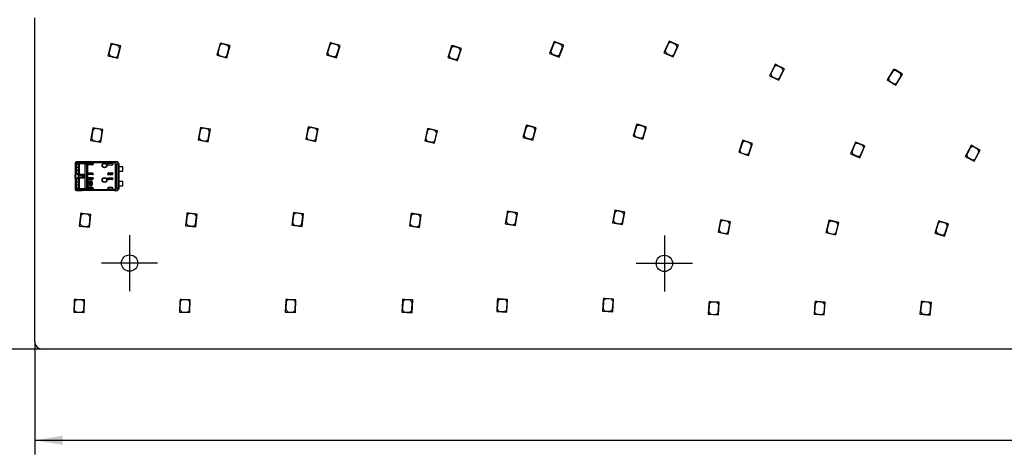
# Model space of a CAD drawing. Header units: millimetres. Extents: x 25 to 1167, y 11 to 816.
# Tile 2 of 18: x 167 to 438, y 245 to 365. Entities that reach past the tile are written whole.
import ezdxf
from ezdxf.enums import TextEntityAlignment as Align
from ezdxf.lldxf.tags import DXFTag

# ---------------------------------------------------------------- set-up
doc = ezdxf.new("R2010")
doc.units = ezdxf.units.MM
doc.layers.add('Default', color=7, linetype='Continuous')
doc.layers.add('RDLED_1_2_740MM_', color=7, linetype='Continuous')
doc.styles.add('SEACAD_Arial', font='arial.ttf')
tags = doc.linetypes.add('CENTER2', pattern=[28.575, 19.05, -3.175, 3.175, -3.175]).pattern_tags.tags
tags[10:11] = [DXFTag(74, 4), DXFTag(75, 0), DXFTag(340, '0'), DXFTag(46, 0.0), DXFTag(50, 0.0), DXFTag(44, 0.0), DXFTag(45, 0.0)]
tags[8:9] = [DXFTag(74, 4), DXFTag(75, 0), DXFTag(340, '0'), DXFTag(46, 0.0), DXFTag(50, 0.0), DXFTag(44, 0.0), DXFTag(45, 0.0)]
tags[6:7] = [DXFTag(74, 4), DXFTag(75, 0), DXFTag(340, '0'), DXFTag(46, 0.0), DXFTag(50, 0.0), DXFTag(44, 0.0), DXFTag(45, 0.0)]
tags[4:5] = [DXFTag(74, 4), DXFTag(75, 0), DXFTag(340, '0'), DXFTag(46, 0.0), DXFTag(50, 0.0), DXFTag(44, 0.0), DXFTag(45, 0.0)]
doc.dimstyles.new('ISO', dxfattribs={"dimtxt": 7.7, "dimasz": 7.7, "dimexe": 3.85, "dimexo": 0, "dimgap": 1.925, "dimtad": 1, "dimtxsty": 'SEACAD_Arial', "dimblk1": '_SE_FILLED', "dimblk2": '_SE_FILLED', "dimsah": 1, "dimcen": 3.85, "dimadec": 0, "dimazin": 0, "dimtfac": 0.5, "dimtdec": 3, "dimtmove": 0, "dimatfit": 3, "dimfxl": 1, "dimarcsym": 0})

# ---------------------------------------------------------------- blocks, each defined once
blk = doc.blocks.new('SEANNOT_GROUP2')
at = {"layer": 'Default', "color": 7, "linetype": 'CENTER2'}
for p, q in [((344.34, 305.52), (344.34, 290.12)), ((352.04, 297.82), (336.64, 297.82))]:
    blk.add_line(p, q, dxfattribs=at)
blk = doc.blocks.new('SEANNOT_GROUP4')
at = {"layer": 'Default', "color": 7, "linetype": 'CENTER2'}
for p, q in [((197.55, 305.62), (197.55, 290.22)), ((205.25, 297.92), (189.85, 297.92))]:
    blk.add_line(p, q, dxfattribs=at)
blk = doc.blocks.new('SE1')
at = {"layer": 'RDLED_1_2_740MM_', "color": 7, "linetype": 'Continuous'}
for p, q in [((171.52, 276.29), (171.52, 365.26)), ((192.29, 357.77), (191.58, 354.85)), ((192.37, 357.65), (191.82, 355.41)), ((192.41, 358.25), (192.29, 357.77)), ((192.29, 357.77), (192.9, 358.13)), ((192.97, 358.01), (192.37, 357.65)), ((192.9, 358.13), (192.41, 358.25)), ((195.13, 357.59), (192.9, 358.13)), ((194.52, 357.63), (192.97, 358.01)), ((194.3, 354.19), (195.13, 357.59)), ((194.35, 354.8), (194.89, 357.03)), ((194.89, 357.03), (194.52, 357.63)), ((222.28, 357.89), (221.51, 354.99)), ((222.35, 357.77), (221.76, 355.55)), ((222.41, 358.37), (222.28, 357.89)), ((222.28, 357.89), (222.9, 358.24)), ((222.97, 358.12), (222.35, 357.77)), ((222.9, 358.24), (222.41, 358.37)), ((225.12, 357.65), (222.9, 358.24)), ((224.51, 357.71), (222.97, 358.12)), ((224.21, 354.27), (225.12, 357.65)), ((224.27, 354.87), (224.87, 357.1)), ((224.87, 357.1), (224.51, 357.71)), ((252.49, 358.02), (251.63, 355.14)), ((252.56, 357.89), (251.9, 355.69)), ((252.63, 358.5), (252.49, 358.02)), ((252.49, 358.02), (253.11, 358.35)), ((253.18, 358.23), (252.56, 357.89)), ((253.11, 358.35), (252.63, 358.5)), ((255.32, 357.7), (253.11, 358.35)), ((254.71, 357.77), (253.18, 358.23)), ((254.32, 354.34), (255.32, 357.7)), ((254.39, 354.95), (255.05, 357.15)), ((255.05, 357.15), (254.71, 357.77)), ((285.85, 357.26), (284.9, 354.41)), ((285.91, 357.13), (285.18, 354.95)), ((286.01, 357.73), (285.85, 357.26)), ((285.85, 357.26), (286.48, 357.57)), ((286.55, 357.45), (285.91, 357.13)), ((286.48, 357.57), (286.01, 357.73)), ((288.66, 356.84), (286.48, 357.57)), ((288.06, 356.94), (286.55, 357.45)), ((287.55, 353.52), (288.66, 356.84)), ((288.38, 356.31), (288.06, 356.94)), ((313.91, 358.32), (312.83, 355.52)), ((313.97, 358.19), (313.14, 356.04)), ((314.09, 358.79), (313.91, 358.32)), ((313.91, 358.32), (314.55, 358.61)), ((314.61, 358.48), (313.97, 358.19)), ((314.55, 358.61), (314.09, 358.79)), ((316.7, 357.78), (314.55, 358.61)), ((316.11, 357.91), (314.61, 358.48)), ((315.45, 354.52), (316.7, 357.78)), ((315.57, 355.11), (316.39, 357.26)), ((316.39, 357.26), (316.11, 357.91)), ((345.43, 358.44), (344.2, 355.7)), ((345.48, 358.31), (344.54, 356.21)), ((345.64, 358.9), (345.43, 358.44)), ((345.43, 358.44), (346.09, 358.69)), ((346.14, 358.56), (345.48, 358.31)), ((346.09, 358.69), (345.64, 358.9)), ((348.19, 357.75), (346.09, 358.69)), ((347.6, 357.9), (346.14, 358.56)), ((346.76, 354.56), (348.19, 357.75)), ((346.91, 355.14), (347.85, 357.24)), ((347.85, 357.24), (347.6, 357.9)), ((191.58, 354.85), (194.3, 354.19)), ((191.82, 355.41), (192.19, 354.81)), ((192.19, 354.81), (193.74, 354.43)), ((193.74, 354.43), (194.35, 354.8)), ((221.51, 354.99), (224.21, 354.27)), ((221.76, 355.55), (222.11, 354.93)), ((222.11, 354.93), (223.66, 354.52)), ((223.66, 354.52), (224.27, 354.87)), ((251.63, 355.14), (254.32, 354.34)), ((251.9, 355.69), (252.24, 355.07)), ((252.24, 355.07), (253.77, 354.61)), ((253.77, 354.61), (254.39, 354.95)), ((284.9, 354.41), (287.55, 353.52)), ((285.18, 354.95), (285.5, 354.32)), ((285.5, 354.32), (287.01, 353.81)), ((287.01, 353.81), (287.65, 354.12)), ((287.65, 354.12), (288.38, 356.31)), ((312.83, 355.52), (315.45, 354.52)), ((313.14, 356.04), (313.43, 355.4)), ((313.43, 355.4), (314.92, 354.83)), ((314.92, 354.83), (315.57, 355.11)), ((344.2, 355.7), (346.76, 354.56)), ((344.54, 356.21), (344.79, 355.55)), ((344.79, 355.55), (346.25, 354.89)), ((346.25, 354.89), (346.91, 355.14)), ((374.54, 352.08), (373.21, 349.39)), ((374.58, 351.94), (373.56, 349.88)), ((374.76, 352.52), (374.54, 352.08)), ((374.54, 352.08), (375.21, 352.3)), ((375.25, 352.17), (374.58, 351.94)), ((375.21, 352.3), (374.76, 352.52)), ((377.27, 351.29), (375.21, 352.3)), ((376.69, 351.46), (375.25, 352.17)), ((376.91, 350.79), (376.69, 351.46)), ((373.21, 349.39), (375.72, 348.15)), ((373.56, 349.88), (373.79, 349.21)), ((373.79, 349.21), (375.23, 348.5)), ((375.23, 348.5), (375.9, 348.73)), ((375.72, 348.15), (377.27, 351.29)), ((375.9, 348.73), (376.91, 350.79)), ((407.05, 350.81), (405.48, 348.25)), ((407.08, 350.67), (405.88, 348.71)), ((405.88, 348.71), (406.04, 348.02)), ((407.31, 351.23), (407.05, 350.81)), ((407.05, 350.81), (407.74, 350.97)), ((407.77, 350.83), (407.08, 350.67)), ((407.74, 350.97), (407.31, 351.23)), ((409.7, 349.77), (407.74, 350.97)), ((409.13, 350), (407.77, 350.83)), ((407.87, 346.79), (409.7, 349.77)), ((408.1, 347.35), (409.3, 349.31)), ((409.3, 349.31), (409.13, 350)), ((405.48, 348.25), (407.87, 346.79)), ((406.04, 348.02), (407.41, 347.18)), ((407.41, 347.18), (408.1, 347.35)), ((216.99, 335.19), (216.9, 334.7)), ((217.48, 335.1), (216.99, 335.19)), ((246.62, 335.34), (246.52, 334.86)), ((246.52, 334.86), (247.11, 335.24)), ((247.19, 335.12), (246.6, 334.74)), ((247.11, 335.24), (246.62, 335.34)), ((249.36, 334.77), (247.11, 335.24)), ((248.76, 334.8), (247.19, 335.12)), ((306.31, 335.32), (305.53, 332.43)), ((306.38, 335.2), (305.78, 332.98)), ((306.44, 335.81), (306.31, 335.32)), ((306.31, 335.32), (306.92, 335.68)), ((306.99, 335.55), (306.38, 335.2)), ((306.92, 335.68), (306.44, 335.81)), ((309.14, 335.08), (306.92, 335.68)), ((308.53, 335.14), (306.99, 335.55)), ((308.89, 334.53), (308.53, 335.14)), ((336.63, 335.64), (335.74, 332.77)), ((336.7, 335.51), (336.01, 333.32)), ((336.78, 336.12), (336.63, 335.64)), ((336.63, 335.64), (337.26, 335.97)), ((337.32, 335.84), (336.7, 335.51)), ((337.26, 335.97), (336.78, 336.12)), ((339.45, 335.28), (337.26, 335.97)), ((338.85, 335.37), (337.32, 335.84)), ((338.41, 331.94), (339.45, 335.28)), ((339.18, 334.74), (338.85, 335.37)), ((187.38, 334.56), (186.87, 331.6)), ((187.46, 334.44), (187.07, 332.18)), ((187.47, 335.05), (187.38, 334.56)), ((187.38, 334.56), (187.96, 334.97)), ((188.04, 334.85), (187.46, 334.44)), ((187.96, 334.97), (187.47, 335.05)), ((190.23, 334.58), (187.96, 334.97)), ((189.62, 334.58), (188.04, 334.85)), ((190.02, 334), (189.62, 334.58)), ((189.63, 331.13), (190.23, 334.58)), ((189.63, 331.74), (190.02, 334)), ((216.9, 334.7), (216.34, 331.75)), ((216.98, 334.58), (216.55, 332.32)), ((216.9, 334.7), (217.48, 335.1)), ((217.56, 334.98), (216.98, 334.58)), ((219.74, 334.67), (217.48, 335.1)), ((219.13, 334.68), (217.56, 334.98)), ((219.09, 331.23), (219.74, 334.67)), ((219.1, 331.84), (219.53, 334.1)), ((219.53, 334.1), (219.13, 334.68)), ((246.52, 334.86), (245.91, 331.92)), ((246.6, 334.74), (246.13, 332.49)), ((246.13, 332.49), (246.51, 331.89)), ((248.65, 331.35), (249.36, 334.77)), ((248.67, 331.95), (249.14, 334.2)), ((249.14, 334.2), (248.76, 334.8)), ((279.23, 334.42), (278.55, 331.5)), ((279.31, 334.3), (278.78, 332.06)), ((279.35, 334.91), (279.23, 334.42)), ((279.23, 334.42), (279.84, 334.79)), ((279.91, 334.67), (279.31, 334.3)), ((279.84, 334.79), (279.35, 334.91)), ((282.07, 334.27), (279.84, 334.79)), ((281.47, 334.31), (279.91, 334.67)), ((281.27, 330.86), (282.07, 334.27)), ((281.31, 331.47), (281.84, 333.71)), ((281.84, 333.71), (281.47, 334.31)), ((305.53, 332.43), (308.24, 331.7)), ((305.78, 332.98), (306.14, 332.37)), ((308.24, 331.7), (309.14, 335.08)), ((308.29, 332.31), (308.89, 334.53)), ((335.74, 332.77), (338.41, 331.94)), ((336.01, 333.32), (336.34, 332.69)), ((336.34, 332.69), (337.87, 332.22)), ((337.87, 332.22), (338.5, 332.54)), ((338.5, 332.54), (339.18, 334.74)), ((186.87, 331.6), (189.63, 331.13)), ((187.07, 332.18), (187.48, 331.6)), ((187.48, 331.6), (189.06, 331.33)), ((189.06, 331.33), (189.63, 331.74)), ((216.34, 331.75), (219.09, 331.23)), ((216.55, 332.32), (216.95, 331.74)), ((216.95, 331.74), (218.52, 331.44)), ((218.52, 331.44), (219.1, 331.84)), ((245.91, 331.92), (248.65, 331.35)), ((246.51, 331.89), (248.08, 331.57)), ((248.08, 331.57), (248.67, 331.95)), ((278.55, 331.5), (281.27, 330.86)), ((278.78, 332.06), (279.15, 331.46)), ((279.15, 331.46), (280.71, 331.09)), ((280.71, 331.09), (281.31, 331.47)), ((306.14, 332.37), (307.68, 331.95)), ((307.68, 331.95), (308.29, 332.31)), ((365.71, 331.18), (364.75, 328.34)), ((365.77, 331.06), (365.03, 328.88)), ((365.87, 331.66), (365.71, 331.18)), ((365.71, 331.18), (366.34, 331.49)), ((366.41, 331.37), (365.77, 331.06)), ((366.34, 331.49), (365.87, 331.66)), ((368.52, 330.76), (366.34, 331.49)), ((367.92, 330.85), (366.41, 331.37)), ((367.4, 327.44), (368.52, 330.76)), ((367.5, 328.04), (368.23, 330.22)), ((368.23, 330.22), (367.92, 330.85)), ((396.59, 330.71), (395.44, 327.93)), ((396.64, 330.58), (395.76, 328.45)), ((396.78, 331.17), (396.59, 330.71)), ((396.59, 330.71), (397.24, 330.98)), ((397.29, 330.85), (396.64, 330.58)), ((397.24, 330.98), (396.78, 331.17)), ((399.36, 330.1), (397.24, 330.98)), ((398.77, 330.23), (397.29, 330.85)), ((398.02, 326.86), (399.36, 330.1)), ((399.04, 329.58), (398.77, 330.23)), ((428.36, 329.84), (426.94, 327.19)), ((428.59, 330.28), (428.36, 329.84)), ((428.36, 329.84), (429.03, 330.04)), ((429.07, 329.91), (428.4, 329.7)), ((429.03, 330.04), (428.59, 330.28)), ((431.06, 328.96), (429.03, 330.04)), ((430.48, 329.15), (429.07, 329.91)), ((364.75, 328.34), (367.4, 327.44)), ((365.03, 328.88), (365.35, 328.24)), ((365.35, 328.24), (366.86, 327.73)), ((366.86, 327.73), (367.5, 328.04)), ((395.44, 327.93), (398.02, 326.86)), ((395.76, 328.45), (396.03, 327.8)), ((396.03, 327.8), (397.51, 327.19)), ((397.51, 327.19), (398.16, 327.46)), ((398.16, 327.46), (399.04, 329.58)), ((426.94, 327.19), (429.41, 325.87)), ((428.4, 329.7), (427.31, 327.67)), ((427.31, 327.67), (427.52, 327)), ((429.41, 325.87), (431.06, 328.96)), ((429.6, 326.45), (430.69, 328.48)), ((430.69, 328.48), (430.48, 329.15)), ((182.62, 325.33), (182.62, 324.57)), ((182.92, 324.53), (182.62, 324.57)), ((182.62, 324.57), (182.62, 324.13)), ((182.68, 325.48), (182.68, 324.92)), ((182.68, 324.92), (182.96, 324.85)), ((182.77, 325.52), (183.35, 325.51)), ((182.86, 325.67), (182.84, 325.67)), ((182.86, 325.67), (182.96, 325.72)), ((182.92, 324.53), (182.92, 324.13)), ((183.54, 325.71), (182.96, 325.72)), ((184.57, 325.72), (182.96, 325.72)), ((182.96, 325.24), (183.24, 325.14)), ((183.29, 325.24), (182.96, 325.24)), ((183.51, 322.93), (183.51, 324.63)), ((183.53, 322.37), (183.53, 325.2)), ((183.72, 325.2), (183.53, 325.2)), ((183.54, 325.71), (193.33, 325.71)), ((183.54, 325.71), (183.54, 325.7)), ((193.33, 325.7), (183.54, 325.7)), ((183.54, 325.7), (183.65, 325.55)), ((183.65, 325.55), (183.72, 325.32)), ((183.72, 325.32), (185.36, 325.32)), ((183.72, 325.32), (183.72, 325.2)), ((185.36, 325.2), (183.72, 325.2)), ((183.72, 325.2), (183.72, 322.37)), ((184.56, 325.72), (184.57, 325.72)), ((194.02, 325.73), (184.57, 325.73)), ((184.57, 325.73), (184.57, 325.72)), ((185.36, 325.2), (185.36, 325.32)), ((185.36, 318.37), (185.36, 325.2)), ((185.59, 325.42), (185.92, 325.62)), ((185.7, 325.28), (185.7, 318.29)), ((185.92, 325.62), (193.46, 325.62)), ((193.46, 325.44), (185.98, 325.44)), ((185.98, 325.42), (185.98, 325.14)), ((185.98, 325.09), (185.98, 325.14)), ((185.98, 325.09), (185.98, 322.47)), ((187.52, 325.34), (186.18, 325.34)), ((186.18, 325.34), (186.18, 325.34)), ((186.18, 325.34), (187.51, 325.34)), ((187.32, 324.89), (186.18, 324.89)), ((187.51, 325.34), (187.51, 325.09)), ((187.51, 325.34), (187.52, 325.34)), ((187.51, 325.09), (187.52, 325.09)), ((187.52, 325.34), (187.52, 325.09)), ((191.62, 325.03), (191.62, 325.34)), ((191.62, 325.34), (192.72, 325.34)), ((191.62, 325.34), (191.62, 325.34)), ((191.62, 325.03), (191.62, 325.34)), ((191.62, 325.34), (192.72, 325.34)), ((191.62, 325.03), (191.62, 325.03)), ((192.72, 324.83), (191.82, 324.83)), ((192.72, 325.34), (192.72, 325.34)), ((192.92, 325.14), (192.92, 325.03)), ((194, 325.72), (193.33, 325.71)), ((193.33, 325.7), (193.33, 325.71)), ((193.46, 325.44), (193.46, 325.62)), ((193.54, 325.59), (193.46, 325.44)), ((193.54, 325.59), (193.54, 325.6)), ((193.68, 318.46), (193.68, 325.11)), ((193.84, 325.11), (193.68, 325.11)), ((194.46, 325.11), (193.84, 325.11)), ((193.84, 325.11), (193.84, 318.45)), ((194, 325.72), (194.02, 325.73)), ((194.6, 325.12), (194.46, 325.12)), ((194.46, 318.45), (194.46, 325.11)), ((194.62, 325.13), (194.6, 325.13)), ((194.6, 325.13), (194.6, 325.12)), ((194.6, 325.12), (194.6, 318.45)), ((194.6, 325.12), (194.6, 325.12)), ((194.61, 323.16), (194.61, 324.41)), ((194.61, 324.41), (195.57, 324.41)), ((194.62, 325.13), (194.62, 324.41)), ((195.72, 323.21), (195.72, 324.36)), ((427.52, 327), (428.93, 326.24)), ((428.93, 326.24), (429.6, 326.45)), ((182.92, 324.13), (182.62, 324.13)), ((182.62, 324.13), (182.62, 323.43)), ((182.62, 323.43), (182.62, 322.99)), ((182.62, 323.43), (182.92, 323.43)), ((182.62, 322.99), (182.92, 323.03)), ((182.62, 322.99), (182.62, 322.2)), ((182.62, 322.18), (182.62, 322.2)), ((182.68, 322.64), (182.96, 322.71)), ((182.68, 322.64), (182.68, 320.92)), ((183.51, 324.13), (182.92, 324.13)), ((182.92, 324.13), (182.92, 323.43)), ((182.92, 323.43), (182.92, 323.03)), ((182.92, 323.43), (183.51, 323.43)), ((183.24, 322.42), (182.96, 322.32)), ((182.96, 322.32), (183.29, 322.32)), ((183.53, 322.37), (183.72, 322.37)), ((183.72, 322.24), (183.65, 322.03)), ((183.65, 322.03), (184.72, 322.03)), ((183.72, 322.37), (184.72, 322.37)), ((183.72, 322.37), (183.72, 322.24)), ((184.72, 322.24), (183.72, 322.24)), ((184.72, 322.24), (184.72, 322.37)), ((184.72, 322.03), (184.72, 322.24)), ((184.72, 321.54), (184.72, 322.03)), ((184.84, 321.45), (184.91, 321.67)), ((185.11, 321.92), (184.91, 321.89)), ((184.92, 321.77), (184.91, 321.89)), ((185.11, 321.64), (184.91, 321.67)), ((184.92, 321.75), (184.92, 321.77)), ((185.11, 321.92), (185.11, 321.64)), ((185.98, 322.43), (185.98, 322.47)), ((185.98, 322.43), (185.98, 321.14)), ((186.18, 322.67), (187.32, 322.67)), ((187.52, 322.23), (186.18, 322.23)), ((186.18, 322.23), (186.18, 322.23)), ((187.51, 322.23), (186.18, 322.23)), ((187.51, 322.23), (187.51, 322.48)), ((187.51, 322.48), (187.52, 322.47)), ((187.51, 322.23), (187.52, 322.23)), ((187.52, 322.47), (187.52, 322.23)), ((191.62, 322.23), (191.62, 322.53)), ((191.62, 322.53), (191.62, 322.23)), ((191.62, 322.53), (191.62, 322.53)), ((192.72, 322.23), (191.62, 322.23)), ((191.62, 322.23), (192.72, 322.23)), ((191.62, 322.23), (191.62, 322.23)), ((191.82, 322.73), (192.72, 322.73)), ((192.72, 322.23), (192.72, 322.23)), ((192.92, 322.53), (192.92, 322.43)), ((194.61, 323.16), (195.57, 323.16)), ((194.62, 323.16), (194.62, 320.41)), ((182.62, 321.36), (182.62, 321.39)), ((182.62, 321.36), (182.62, 320.57)), ((182.92, 320.53), (182.62, 320.57)), ((182.62, 320.57), (182.62, 320.13)), ((182.92, 320.13), (182.62, 320.13)), ((182.62, 320.13), (182.62, 319.43)), ((182.62, 319.43), (182.92, 319.43)), ((182.62, 319.43), (182.62, 318.99)), ((182.62, 318.99), (182.92, 319.03)), ((182.62, 318.99), (182.62, 318.24)), ((182.68, 320.92), (182.96, 320.85)), ((182.92, 320.53), (182.92, 320.13)), ((183.51, 320.13), (182.92, 320.13)), ((182.92, 320.13), (182.92, 319.43)), ((182.92, 319.43), (182.92, 319.03)), ((182.92, 319.43), (183.51, 319.43)), ((182.96, 321.24), (183.24, 321.14)), ((183.29, 321.24), (182.96, 321.24)), ((183.51, 318.93), (183.51, 320.63)), ((183.53, 318.37), (183.53, 321.2)), ((183.72, 321.2), (183.53, 321.2)), ((184.72, 321.54), (183.65, 321.54)), ((183.65, 321.54), (183.72, 321.32)), ((183.72, 321.32), (183.72, 321.2)), ((183.72, 321.32), (184.72, 321.32)), ((184.72, 321.2), (183.72, 321.2)), ((183.72, 321.2), (183.72, 318.37)), ((184.72, 321.32), (184.72, 321.54)), ((184.72, 321.2), (184.72, 321.32)), ((185.98, 321.09), (185.98, 321.14)), ((185.98, 321.09), (185.98, 318.47)), ((186.06, 319.28), (186.06, 320.28)), ((186.08, 320.28), (186.06, 320.28)), ((186.06, 319.28), (186.08, 319.28)), ((186.08, 319.28), (186.08, 320.28)), ((186.16, 319.72), (186.16, 319.85)), ((186.16, 319.85), (186.27, 319.85)), ((186.27, 319.72), (186.16, 319.72)), ((187.52, 321.34), (186.18, 321.34)), ((186.18, 321.34), (186.18, 321.34)), ((186.18, 321.34), (187.51, 321.34)), ((187.32, 320.89), (186.18, 320.89)), ((186.28, 320.51), (186.88, 320.51)), ((186.28, 320.51), (186.28, 320.48)), ((186.28, 320.48), (186.88, 320.48)), ((186.88, 319.08), (186.28, 319.08)), ((186.28, 319.08), (186.28, 319.06)), ((186.88, 319.06), (186.28, 319.06)), ((186.39, 319.85), (186.8, 319.85)), ((186.8, 319.72), (186.39, 319.72)), ((186.52, 319.58), (186.52, 319.46)), ((186.68, 319.46), (186.68, 319.58)), ((186.88, 320.48), (186.88, 320.51)), ((186.88, 319.06), (186.88, 319.08)), ((186.93, 319.85), (187.03, 319.85)), ((187.03, 319.72), (186.93, 319.72)), ((187.03, 319.85), (187.03, 320.28)), ((187.03, 320.28), (187.16, 320.28)), ((187.03, 319.29), (187.03, 319.72)), ((187.16, 319.29), (187.03, 319.29)), ((187.16, 320.28), (187.16, 319.29)), ((187.31, 320.08), (187.28, 320.08)), ((187.28, 320.08), (187.28, 319.48)), ((187.28, 319.48), (187.31, 319.48)), ((187.31, 320.08), (187.31, 319.48)), ((187.51, 321.09), (187.51, 321.34)), ((187.51, 321.34), (187.52, 321.34)), ((187.51, 321.09), (187.52, 321.09)), ((187.52, 321.34), (187.52, 321.09)), ((191.62, 321.03), (191.62, 321.34)), ((191.62, 321.34), (192.72, 321.34)), ((191.62, 321.34), (191.62, 321.03)), ((191.62, 321.34), (192.72, 321.34)), ((191.62, 321.34), (191.62, 321.34)), ((191.62, 321.03), (191.62, 321.03)), ((192.72, 320.83), (191.82, 320.83)), ((192.72, 321.34), (192.72, 321.34)), ((192.92, 321.14), (192.92, 321.03)), ((194.61, 319.16), (194.61, 320.41)), ((194.61, 320.41), (195.57, 320.41)), ((194.61, 319.16), (195.57, 319.16)), ((194.62, 319.16), (194.62, 318.43)), ((195.72, 319.21), (195.72, 320.36)), ((182.96, 318.71), (182.68, 318.64)), ((182.68, 318.64), (182.68, 318.08)), ((183.35, 318.06), (182.77, 318.04)), ((182.96, 317.84), (182.86, 317.89)), ((183.24, 318.42), (182.96, 318.32)), ((182.96, 318.32), (183.29, 318.32)), ((182.96, 317.84), (183.54, 317.86)), ((182.96, 317.84), (184.57, 317.84)), ((183.53, 318.37), (183.72, 318.37)), ((183.65, 318.02), (183.54, 317.86)), ((193.33, 317.86), (183.54, 317.86)), ((183.54, 317.86), (183.54, 317.86)), ((193.33, 317.86), (183.54, 317.86)), ((183.72, 318.24), (183.65, 318.02)), ((183.72, 318.37), (185.36, 318.37)), ((183.72, 318.37), (183.72, 318.24)), ((183.72, 318.24), (185.36, 318.24)), ((184.57, 317.84), (184.56, 317.84)), ((184.57, 317.84), (184.57, 317.83)), ((194.02, 317.83), (184.57, 317.83)), ((185.36, 318.24), (185.36, 318.37)), ((185.92, 317.95), (185.59, 318.15)), ((185.98, 318.14), (185.7, 318.29)), ((193.46, 317.95), (185.92, 317.95)), ((185.98, 318.43), (185.98, 318.47)), ((185.98, 318.43), (185.98, 318.14)), ((185.98, 318.14), (185.98, 318.13)), ((185.98, 318.13), (193.46, 318.13)), ((186.18, 318.67), (187.32, 318.67)), ((187.52, 318.23), (186.18, 318.23)), ((186.18, 318.23), (187.51, 318.23)), ((186.18, 318.23), (186.18, 318.23)), ((187.51, 318.48), (187.51, 318.23)), ((187.51, 318.48), (187.52, 318.47)), ((187.51, 318.23), (187.52, 318.23)), ((187.52, 318.47), (187.52, 318.23)), ((191.62, 318.23), (191.62, 318.53)), ((191.62, 318.53), (191.62, 318.53)), ((191.62, 318.23), (191.62, 318.53)), ((192.72, 318.23), (191.62, 318.23)), ((191.62, 318.23), (192.72, 318.23)), ((191.62, 318.23), (191.62, 318.23)), ((191.82, 318.73), (192.72, 318.73)), ((192.72, 318.23), (192.72, 318.23)), ((192.92, 318.53), (192.92, 318.43)), ((193.33, 317.86), (193.33, 317.86)), ((193.33, 317.86), (194, 317.85)), ((193.46, 317.95), (193.46, 318.13)), ((193.54, 317.96), (193.46, 318.13)), ((193.68, 318.46), (193.84, 318.46)), ((193.84, 318.45), (194.46, 318.45)), ((194.02, 317.83), (194, 317.85)), ((194.46, 318.45), (194.6, 318.45)), ((194.6, 318.45), (194.6, 318.45)), ((194.6, 318.45), (194.6, 318.43)), ((194.6, 318.43), (194.62, 318.43)), ((184.07, 311.07), (183.76, 308.09)), ((184.16, 310.96), (183.92, 308.67)), ((184.12, 311.57), (184.07, 311.07)), ((184.07, 311.07), (184.61, 311.52)), ((184.61, 311.52), (184.12, 311.57)), ((184.7, 311.41), (184.16, 310.96)), ((186.9, 311.28), (184.61, 311.52)), ((186.3, 311.24), (184.7, 311.41)), ((186.74, 310.7), (186.3, 311.24)), ((186.54, 307.8), (186.9, 311.28)), ((213.26, 311.17), (212.92, 308.19)), ((213.34, 311.06), (213.09, 308.77)), ((213.31, 311.66), (213.26, 311.17)), ((213.26, 311.17), (213.81, 311.61)), ((213.81, 311.61), (213.31, 311.66)), ((213.9, 311.5), (213.34, 311.06)), ((216.09, 311.35), (213.81, 311.61)), ((215.49, 311.32), (213.9, 311.5)), ((215.93, 310.76), (215.49, 311.32)), ((215.7, 307.87), (216.09, 311.35)), ((242.49, 311.28), (242.12, 308.3)), ((242.57, 311.17), (242.29, 308.89)), ((242.55, 311.78), (242.49, 311.28)), ((242.49, 311.28), (243.04, 311.71)), ((243.04, 311.71), (242.55, 311.78)), ((243.13, 311.6), (242.57, 311.17)), ((245.33, 311.43), (243.04, 311.71)), ((244.72, 311.4), (243.13, 311.6)), ((245.15, 310.85), (244.72, 311.4)), ((244.87, 308.56), (245.15, 310.85)), ((244.89, 307.96), (245.33, 311.43)), ((274.75, 311.07), (274.34, 308.1)), ((274.84, 310.96), (274.52, 308.68)), ((274.82, 311.57), (274.75, 311.07)), ((274.75, 311.07), (275.32, 311.5)), ((275.32, 311.5), (274.82, 311.57)), ((275.4, 311.38), (274.84, 310.96)), ((277.6, 311.18), (275.32, 311.5)), ((276.99, 311.16), (275.4, 311.38)), ((277.41, 310.6), (276.99, 311.16)), ((277.11, 307.71), (277.6, 311.18)), ((301.15, 311.66), (300.68, 308.69)), ((301.23, 311.54), (300.87, 309.27)), ((301.23, 312.15), (301.15, 311.66)), ((301.15, 311.66), (301.72, 312.07)), ((301.72, 312.07), (301.23, 312.15)), ((301.8, 311.96), (301.23, 311.54)), ((303.99, 311.71), (301.72, 312.07)), ((303.38, 311.71), (301.8, 311.96)), ((303.8, 311.14), (303.38, 311.71)), ((303.44, 308.87), (303.8, 311.14)), ((303.45, 308.26), (303.99, 311.71)), ((330.64, 311.94), (330.1, 308.99)), ((330.72, 311.82), (330.31, 309.56)), ((330.73, 312.43), (330.64, 311.94)), ((330.64, 311.94), (331.23, 312.34)), ((331.31, 312.23), (330.72, 311.82)), ((331.23, 312.34), (330.73, 312.43)), ((333.49, 311.93), (331.23, 312.34)), ((332.88, 311.94), (331.31, 312.23)), ((332.86, 308.49), (333.49, 311.93)), ((332.87, 309.09), (333.28, 311.36)), ((333.28, 311.36), (332.88, 311.94)), ((183.76, 308.09), (186.54, 307.8)), ((183.92, 308.67), (184.37, 308.12)), ((184.37, 308.12), (185.96, 307.96)), ((185.96, 307.96), (186.51, 308.41)), ((186.51, 308.41), (186.74, 310.7)), ((212.92, 308.19), (215.7, 307.87)), ((213.09, 308.77), (213.53, 308.22)), ((213.53, 308.22), (215.12, 308.04)), ((215.12, 308.04), (215.67, 308.48)), ((215.67, 308.48), (215.93, 310.76)), ((242.12, 308.3), (244.89, 307.96)), ((242.29, 308.89), (242.72, 308.33)), ((242.72, 308.33), (244.31, 308.13)), ((244.31, 308.13), (244.87, 308.56)), ((274.34, 308.1), (277.11, 307.71)), ((274.52, 308.68), (274.95, 308.12)), ((274.95, 308.12), (276.53, 307.9)), ((276.53, 307.9), (277.1, 308.32)), ((277.1, 308.32), (277.41, 310.6)), ((300.68, 308.69), (303.45, 308.26)), ((300.87, 309.27), (301.29, 308.7)), ((301.29, 308.7), (302.87, 308.45)), ((302.87, 308.45), (303.44, 308.87)), ((330.1, 308.99), (332.86, 308.49)), ((330.31, 309.56), (330.71, 308.98)), ((330.71, 308.98), (332.29, 308.69)), ((332.29, 308.69), (332.87, 309.09)), ((359.68, 309.31), (359.1, 306.37)), ((359.76, 309.2), (359.32, 306.94)), ((359.78, 309.8), (359.68, 309.31)), ((359.68, 309.31), (360.27, 309.71)), ((360.35, 309.59), (359.76, 309.2)), ((360.27, 309.71), (359.78, 309.8)), ((362.53, 309.26), (360.27, 309.71)), ((361.92, 309.28), (360.35, 309.59)), ((361.85, 305.83), (362.53, 309.26)), ((361.87, 306.43), (362.31, 308.69)), ((362.31, 308.69), (361.92, 309.28)), ((389.4, 309.22), (388.7, 306.3)), ((389.47, 309.1), (388.93, 306.86)), ((389.51, 309.7), (389.4, 309.22)), ((389.4, 309.22), (390, 309.59)), ((390.07, 309.47), (389.47, 309.1)), ((390, 309.59), (389.51, 309.7)), ((392.24, 309.05), (390, 309.59)), ((391.63, 309.09), (390.07, 309.47)), ((391.42, 305.65), (392.24, 309.05)), ((391.46, 306.25), (392, 308.49)), ((392, 308.49), (391.63, 309.09)), ((419.46, 309.04), (418.59, 306.16)), ((419.53, 308.91), (418.86, 306.71)), ((419.61, 309.51), (419.46, 309.04)), ((419.46, 309.04), (420.09, 309.37)), ((420.15, 309.24), (419.53, 308.91)), ((420.09, 309.37), (419.61, 309.51)), ((422.29, 308.7), (420.09, 309.37)), ((421.68, 308.78), (420.15, 309.24)), ((421.27, 305.35), (422.29, 308.7)), ((421.35, 305.95), (422.02, 308.15)), ((422.02, 308.15), (421.68, 308.78)), ((359.1, 306.37), (361.85, 305.83)), ((359.32, 306.94), (359.71, 306.35)), ((359.71, 306.35), (361.28, 306.04)), ((361.28, 306.04), (361.87, 306.43)), ((388.7, 306.3), (391.42, 305.65)), ((388.93, 306.86), (389.3, 306.26)), ((389.3, 306.26), (390.86, 305.88)), ((390.86, 305.88), (391.46, 306.25)), ((418.59, 306.16), (421.27, 305.35)), ((418.86, 306.71), (419.19, 306.09)), ((419.19, 306.09), (420.72, 305.62)), ((420.72, 305.62), (421.35, 305.95)), ((182.36, 287.41), (182.26, 284.41)), ((182.38, 287.91), (182.36, 287.41)), ((182.36, 287.41), (182.88, 287.89)), ((182.88, 287.89), (182.38, 287.91)), ((182.46, 287.31), (182.38, 285.01)), ((182.97, 287.79), (182.46, 287.31)), ((185.18, 287.82), (182.88, 287.89)), ((184.57, 287.74), (182.97, 287.79)), ((185.06, 287.22), (184.57, 287.74)), ((184.98, 284.92), (185.06, 287.22)), ((185.06, 284.32), (185.18, 287.82)), ((211.38, 287.43), (211.27, 284.43)), ((211.4, 287.93), (211.38, 287.43)), ((211.38, 287.43), (211.9, 287.91)), ((211.48, 287.33), (211.39, 285.03)), ((211.9, 287.91), (211.4, 287.93)), ((212, 287.81), (211.48, 287.33)), ((214.2, 287.82), (211.9, 287.91)), ((213.6, 287.75), (212, 287.81)), ((214.08, 287.23), (213.6, 287.75)), ((213.99, 284.93), (214.08, 287.23)), ((214.07, 284.33), (214.2, 287.82)), ((240.41, 287.45), (240.29, 284.45)), ((240.43, 287.95), (240.41, 287.45)), ((240.41, 287.45), (240.93, 287.93)), ((240.51, 287.35), (240.41, 285.05)), ((240.93, 287.93), (240.43, 287.95)), ((241.03, 287.82), (240.51, 287.35)), ((243.23, 287.83), (240.93, 287.93)), ((242.63, 287.76), (241.03, 287.82)), ((243.11, 287.24), (242.63, 287.76)), ((243.01, 284.94), (243.11, 287.24)), ((243.09, 284.34), (243.23, 287.83)), ((272.45, 287.41), (272.31, 284.41)), ((272.54, 287.3), (272.44, 285.01)), ((272.47, 287.91), (272.45, 287.41)), ((272.45, 287.41), (272.97, 287.88)), ((272.97, 287.88), (272.47, 287.91)), ((273.07, 287.78), (272.54, 287.3)), ((275.27, 287.78), (272.97, 287.88)), ((274.66, 287.71), (273.07, 287.78)), ((275.14, 287.18), (274.66, 287.71)), ((275.03, 284.89), (275.14, 287.18)), ((275.11, 284.28), (275.27, 287.78)), ((298.49, 287.58), (298.34, 284.59)), ((298.59, 287.48), (298.47, 285.18)), ((298.52, 288.08), (298.49, 287.58)), ((298.49, 287.58), (299.02, 288.05)), ((299.02, 288.05), (298.52, 288.08)), ((299.11, 287.95), (298.59, 287.48)), ((301.32, 287.94), (299.02, 288.05)), ((300.71, 287.87), (299.11, 287.95)), ((301.19, 287.34), (300.71, 287.87)), ((301.07, 285.04), (301.19, 287.34)), ((301.13, 284.44), (301.32, 287.94)), ((327.56, 287.7), (327.38, 284.7)), ((327.65, 287.59), (327.51, 285.29)), ((327.59, 288.19), (327.56, 287.7)), ((327.56, 287.7), (328.09, 288.16)), ((328.09, 288.16), (327.59, 288.19)), ((328.18, 288.06), (327.65, 287.59)), ((330.38, 288.03), (328.09, 288.16)), ((329.78, 287.96), (328.18, 288.06)), ((330.25, 287.43), (329.78, 287.96)), ((330.11, 285.14), (330.25, 287.43)), ((330.17, 284.53), (330.38, 288.03)), ((356.57, 286.85), (356.37, 283.85)), ((356.66, 286.74), (356.51, 284.45)), ((356.6, 287.35), (356.57, 286.85)), ((356.57, 286.85), (357.1, 287.31)), ((357.1, 287.31), (356.6, 287.35)), ((357.19, 287.21), (356.66, 286.74)), ((359.39, 287.16), (357.1, 287.31)), ((358.79, 287.1), (357.19, 287.21)), ((359.25, 286.57), (358.79, 287.1)), ((359.1, 284.28), (359.25, 286.57)), ((359.17, 283.67), (359.39, 287.16)), ((385.66, 286.87), (385.42, 283.88)), ((385.75, 286.76), (385.57, 284.47)), ((385.7, 287.37), (385.66, 286.87)), ((385.66, 286.87), (386.2, 287.33)), ((386.2, 287.33), (385.7, 287.37)), ((386.29, 287.22), (385.75, 286.76)), ((388.49, 287.15), (386.2, 287.33)), ((387.88, 287.09), (386.29, 287.22)), ((388.34, 286.56), (387.88, 287.09)), ((388.16, 284.26), (388.34, 286.56)), ((388.22, 283.66), (388.49, 287.15)), ((414.8, 286.9), (414.5, 283.91)), ((414.89, 286.79), (414.66, 284.5)), ((414.85, 287.39), (414.8, 286.9)), ((414.8, 286.9), (415.35, 287.35)), ((415.35, 287.35), (414.85, 287.39)), ((415.44, 287.24), (414.89, 286.79)), ((417.64, 287.12), (415.35, 287.35)), ((417.03, 287.08), (415.44, 287.24)), ((417.48, 286.53), (417.03, 287.08)), ((417.25, 284.24), (417.48, 286.53)), ((417.29, 283.64), (417.64, 287.12)), ((182.26, 284.41), (185.06, 284.32)), ((182.38, 285.01), (182.86, 284.49)), ((182.86, 284.49), (184.46, 284.44)), ((184.46, 284.44), (184.98, 284.92)), ((211.27, 284.43), (214.07, 284.33)), ((211.39, 285.03), (211.88, 284.51)), ((211.88, 284.51), (213.47, 284.45)), ((213.47, 284.45), (213.99, 284.93)), ((240.29, 284.45), (243.09, 284.34)), ((240.41, 285.05), (240.89, 284.53)), ((240.89, 284.53), (242.49, 284.46)), ((242.49, 284.46), (243.01, 284.94)), ((272.31, 284.41), (275.11, 284.28)), ((272.44, 285.01), (272.91, 284.48)), ((272.91, 284.48), (274.51, 284.41)), ((274.51, 284.41), (275.03, 284.89)), ((298.34, 284.59), (301.13, 284.44)), ((298.47, 285.18), (298.94, 284.65)), ((298.94, 284.65), (300.54, 284.57)), ((300.54, 284.57), (301.07, 285.04)), ((327.38, 284.7), (330.17, 284.53)), ((327.51, 285.29), (327.98, 284.76)), ((327.98, 284.76), (329.58, 284.67)), ((329.58, 284.67), (330.11, 285.14)), ((356.37, 283.85), (359.17, 283.67)), ((356.51, 284.45), (356.98, 283.91)), ((356.98, 283.91), (358.57, 283.81)), ((358.57, 283.81), (359.1, 284.28)), ((385.42, 283.88), (388.22, 283.66)), ((385.57, 284.47), (386.03, 283.93)), ((386.03, 283.93), (387.62, 283.8)), ((387.62, 283.8), (388.16, 284.26)), ((414.5, 283.91), (417.29, 283.64)), ((414.66, 284.5), (415.11, 283.95)), ((415.11, 283.95), (416.7, 283.79)), ((416.7, 283.79), (417.25, 284.24)), ((885.52, 274.29), (173.52, 274.29))]:
    blk.add_line(p, q, dxfattribs=at)
for centre, radius in [((190.67, 324.73), 0.657), ((190.67, 324.73), 0.586), ((190.67, 324.73), 0.552), ((190.67, 324.73), 0.55), ((190.67, 320.73), 0.657), ((190.67, 320.73), 0.586), ((190.67, 320.73), 0.552), ((190.67, 320.73), 0.55), ((197.55, 297.92), 2.25), ((344.34, 297.82), 2.25)]:
    blk.add_circle(centre, radius, dxfattribs=at)
for centre, radius, start, end in [((183.36, 324.63), 0.741, 156.3608, 184.2684), ((183, 325.36), 0.385, 145.1114, 181.0119), ((182.84, 325.51), 0.167, 89.2963, 188.1629), ((182.97, 325.53), 0.195, 92.0087, 181.5161), ((184.03, 324.55), 1.12, 164.1161, 180.7254), ((183.56, 325.5), 0.207, 95.1481, 176.8921), ((183.15, 325.23), 0.346, 26.1713, 53.8588), ((183.7, 325.3), 0.252, 101.6615, 161.5714), ((182.63, 324.94), 0.934, 15.762, 27.932), ((183.75, 325.08), 0.249, 96.8293, 150.7266), ((185.34, 325.69), 0.368, 273.1464, 312.1822), ((185.35, 326.03), 0.829, 270.6971, 294.9695), ((186.47, 324.12), 1.39, 110.5133, 123.6746), ((185.56, 325.39), 0.427, 6.3279, 31.9726), ((192.72, 325.03), 0.2, 270, 0), ((193.46, 325.4), 0.213, 68.6596, 92.1387), ((193.24, 325.09), 0.593, 1.8595, 59.9225), ((194, 325.12), 0.6, 0.0044, 89.9972), ((195.57, 324.16), 0.25, 53.1301, 90), ((183.37, 322.94), 0.758, 175.9497, 203.3956), ((180.78, 321.78), 1.88, 347.923, 12.103), ((183.9, 323), 0.986, 178.1205, 197.0508), ((184.49, 321.78), 1.1, 158.1484, 201.8517), ((182.61, 322.63), 0.962, 333.0574, 344.1819), ((183.7, 322.28), 0.253, 199.2531, 258.4293), ((183.75, 322.49), 0.249, 209.2767, 263.1684), ((184.25, 321.74), 0.668, 354.1343, 1.3005), ((192.72, 322.53), 0.2, 0, 90), ((195.57, 323.41), 0.25, 270, 306.8699), ((183.36, 320.63), 0.742, 156.3726, 184.2627), ((183.36, 318.94), 0.741, 175.7637, 203.6318), ((184.03, 320.55), 1.12, 164.1159, 180.7245), ((183.88, 319), 0.97, 178.0249, 197.1465), ((183.7, 321.29), 0.253, 101.5705, 160.7471), ((183.75, 321.08), 0.249, 96.8284, 150.7273), ((186.28, 320.28), 0.226, 90, 180), ((186.28, 319.28), 0.226, 180, 270), ((186.28, 320.28), 0.2, 90, 180), ((186.28, 319.28), 0.2, 180, 270), ((186.6, 319.78), 0.337, 11.3273, 168.6727), ((186.6, 319.78), 0.337, 191.3273, 255.7958), ((186.6, 319.78), 0.217, 17.7847, 162.2153), ((186.6, 319.78), 0.217, 197.7847, 247.568), ((186.6, 319.78), 0.337, 284.2042, 348.6727), ((186.6, 319.78), 0.217, 292.432, 342.2153), ((186.88, 320.08), 0.426, 0, 90), ((186.88, 320.08), 0.4, 0, 90), ((186.88, 319.48), 0.4, 270, 0), ((186.88, 319.48), 0.426, 270, 0), ((192.72, 321.03), 0.2, 270, 0), ((195.57, 320.16), 0.25, 53.1301, 90), ((195.57, 319.41), 0.25, 270, 306.8699), ((183.02, 318.21), 0.398, 178.7083, 181.972), ((183.02, 318.21), 0.398, 190.8949, 215.0584), ((182.97, 318.04), 0.195, 178.4846, 267.9947), ((183.15, 318.34), 0.346, 306.1301, 333.8376), ((183.56, 318.07), 0.207, 183.1147, 264.8365), ((182.63, 318.62), 0.935, 332.0828, 344.2359), ((183.71, 318.27), 0.262, 199.7317, 257.0474), ((183.75, 318.49), 0.249, 209.2716, 263.1726), ((185.35, 317.53), 0.832, 65.0685, 89.2655), ((185.34, 317.88), 0.363, 47.5953, 87.0776), ((185.32, 318.47), 0.416, 308.9398, 334.2406), ((185.15, 318.3), 0.848, 335.6734, 348.4245), ((192.72, 318.53), 0.2, 0, 90), ((193.47, 318.16), 0.213, 267.5513, 291.0362), ((193.26, 318.47), 0.581, 299.457, 358.84), ((194, 318.45), 0.6, 270.004, 359.9956), ((173.52, 276.29), 2, 180, 270)]:
    blk.add_arc(centre, radius, start, end, dxfattribs=at)
for centre, major_axis, ratio, start_param, end_param in [((182.82, 325.33), (-0.2, 0), 0.754543, 5.993548, 6.283069), ((182.77, 324.62), (0, -0.9), 0.34204, 3.132956, 3.443098), ((183.54, 325.51), (-0.005, -0.2), 0.939661, 3.166998, 4.734915), ((184.57, 325.13), (0, -0.6), 0.999962, 3.141593, 3.453003), ((186.18, 325.14), (0, -0.2), 0.999994, 3.141593, 4.712389), ((186.18, 325.14), (0, -0.2), 0.999994, 3.141593, 4.712389), ((186.18, 325.09), (0, -0.2), 0.999848, 4.712389, 6.283185), ((187.32, 325.09), (-0.141, -0.141), 0.999695, 0.785246, 2.356347), ((187.31, 325.09), (-0.141, -0.141), 0.999695, 1.570796, 2.356347), ((191.82, 325.03), (0.2, 0), 0.999848, 3.141593, 4.712389), ((191.82, 325.03), (0.2, 0), 0.999848, 3.141593, 4.712389), ((192.72, 325.14), (0, -0.2), 0.999994, 1.570796, 3.141593), ((192.72, 325.14), (0, -0.2), 0.999994, 1.57081, 3.141593), ((194, 325.12), (0.006, -0.6), 0.766027, 1.562157, 3.128038), ((194.02, 325.13), (-0.424, -0.424), 0.999924, 2.356207, 3.926956), ((184.72, 321.86), (-0.2, 0), 0.821429, 3.324107, 4.712389), ((184.72, 321.7), (0.2, 0), 0.821429, 4.712389, 6.100671), ((186.18, 322.47), (0, 0.2), 0.999848, 0, 1.570796), ((186.18, 322.43), (0, 0.2), 0.999994, 1.570796, 3.141593), ((186.18, 322.43), (0, 0.2), 0.999994, 1.570796, 3.141593), ((187.32, 322.47), (-0.141, 0.141), 0.999695, 3.926838, 5.497939), ((187.31, 322.48), (-0.141, 0.141), 0.999695, 3.926838, 4.712389), ((191.82, 322.53), (0.2, 0), 0.999848, 1.570796, 3.141593), ((191.82, 322.53), (0.2, 0), 0.999848, 1.570796, 3.141593), ((192.72, 322.43), (0, 0.2), 0.999994, 3.141593, 4.712389), ((192.72, 322.43), (0, 0.2), 0.999994, 3.141593, 4.712389), ((183.29, 320.59), (0, 0.938), 0.34202, -0.859272, -0.576897), ((186.18, 321.14), (0, -0.2), 0.999994, 3.141593, 4.712389), ((186.18, 321.14), (0, -0.2), 0.999994, 3.141593, 4.712389), ((186.18, 321.09), (0, -0.2), 0.999848, 4.712389, 6.283185), ((187.32, 321.09), (-0.141, -0.141), 0.999695, 0.785246, 2.356347), ((187.31, 321.09), (-0.141, -0.141), 0.999695, 1.570796, 2.356347), ((191.82, 321.03), (0.2, 0), 0.999848, 3.141593, 4.712389), ((191.82, 321.03), (0.2, 0), 0.999848, 3.141593, 4.712389), ((192.72, 321.14), (0, -0.2), 0.999994, 1.570796, 3.141593), ((192.72, 321.14), (0, -0.2), 0.999994, 1.570796, 3.141593), ((182.86, 318.08), (0.134, 0.148), 0.8975, 2.254597, 3.932999), ((182.77, 318.94), (0.001, 0.902), 0.342128, 2.840825, 3.150345), ((183.54, 318.06), (0.005, -0.2), 0.939661, 4.689874, 6.25773), ((186.18, 318.47), (0, 0.2), 0.999848, 0, 1.570796), ((186.18, 318.43), (0, 0.2), 0.999994, 1.570796, 3.141593), ((186.18, 318.43), (0, 0.2), 0.999994, 1.570796, 3.141593), ((187.32, 318.47), (-0.141, 0.141), 0.999695, 3.926839, 5.497939), ((187.31, 318.48), (-0.141, 0.141), 0.999695, 3.932239, 4.712389), ((191.82, 318.53), (0.2, 0), 0.999848, 1.570796, 3.141593), ((191.82, 318.53), (0.2, 0), 0.999848, 1.570796, 3.141593), ((192.72, 318.43), (0, 0.2), 0.999994, 3.141593, 4.712389), ((192.72, 318.43), (0, 0.2), 0.999994, 3.141593, 4.712375), ((194, 318.45), (-0.006, -0.6), 0.766027, 0.013567, 1.579437), ((194.02, 318.43), (-0.424, 0.424), 0.999924, 2.35623, 3.926978)]:
    blk.add_ellipse(centre, major_axis=major_axis, ratio=ratio, start_param=start_param, end_param=end_param, dxfattribs=at)
for points, degree, knots in [([(182.68, 325.48), (182.67, 325.47), (182.65, 325.46), (182.64, 325.43), (182.62, 325.4), (182.62, 325.37), (182.62, 325.34), (182.62, 325.33)], 3, [0, 0, 0, 0, 0.206395, 0.408543, 0.607471, 0.804252, 1, 1, 1, 1]), ([(183.24, 325.14), (183.23, 325.14), (183.2, 325.14), (183.16, 325.13), (183.13, 325.1), (183.08, 325.06), (183.02, 324.98), (182.98, 324.9), (182.96, 324.85)], 3, [0, 0, 0, 0, 0.13162, 0.259649, 0.384096, 0.504969, 0.752582, 1, 1, 1, 1]), ([(183.29, 325.24), (183.38, 325.23), (183.45, 325.06), (183.51, 324.89), (183.51, 324.63)], 2, [0, 0, 0, 0.5, 0.5, 1, 1, 1]), ([(193.33, 325.71), (193.34, 325.71), (193.37, 325.71), (193.41, 325.7), (193.44, 325.69), (193.48, 325.68), (193.51, 325.65), (193.53, 325.62), (193.54, 325.6)], 3, [0, 0, 0, 0, 0.122214, 0.238699, 0.352338, 0.466231, 0.68875, 1, 1, 1, 1]), ([(193.46, 325.62), (193.45, 325.63), (193.45, 325.65), (193.43, 325.67), (193.41, 325.69), (193.37, 325.7), (193.34, 325.7), (193.33, 325.7)], 3, [0, 0, 0, 0, 0.264912, 0.488067, 0.676456, 0.841557, 1, 1, 1, 1]), ([(182.96, 322.71), (182.97, 322.69), (182.99, 322.64), (183.02, 322.58), (183.06, 322.53), (183.1, 322.48), (183.15, 322.45), (183.19, 322.42), (183.23, 322.42), (183.24, 322.42)], 3, [0, 0, 0, 0, 0.119189, 0.246257, 0.381214, 0.524065, 0.674813, 0.833458, 1, 1, 1, 1]), ([(183.51, 322.93), (183.51, 322.69), (183.45, 322.51), (183.38, 322.32), (183.29, 322.32)], 2, [0, 0, 0, 0.5, 0.5, 1, 1, 1]), ([(183.65, 322.03), (183.64, 322.02), (183.63, 322), (183.61, 321.96), (183.59, 321.91), (183.58, 321.86), (183.57, 321.81), (183.57, 321.76), (183.58, 321.71), (183.59, 321.66), (183.61, 321.61), (183.63, 321.57), (183.64, 321.55), (183.65, 321.54)], 3, [0, 0, 0, 0, 0.095482, 0.187791, 0.277611, 0.365684, 0.452798, 0.539767, 0.627407, 0.716518, 0.80786, 0.90214, 1, 1, 1, 1]), ([(184.72, 322.37), (184.86, 322.35), (184.97, 322.23), (185.02, 322.18), (185.06, 322.1), (185.09, 322.02), (185.11, 321.92)], 2, [0, 0, 0, 0.5, 0.5, 0.75, 0.75, 1, 1, 1]), ([(184.91, 321.89), (184.91, 321.92), (184.9, 321.97), (184.88, 322.04), (184.85, 322.11), (184.82, 322.16), (184.79, 322.2), (184.75, 322.23), (184.73, 322.24), (184.72, 322.24)], 3, [0, 0, 0, 0, 0.180622, 0.363866, 0.549849, 0.69593, 0.816556, 0.915955, 1, 1, 1, 1]), ([(185.11, 321.64), (185.07, 321.45), (184.97, 321.33), (184.92, 321.27), (184.85, 321.24), (184.79, 321.2), (184.72, 321.2)], 2, [0, 0, 0, 0.5, 0.5, 0.75, 0.75, 1, 1, 1]), ([(183.24, 321.14), (183.23, 321.14), (183.2, 321.14), (183.16, 321.13), (183.13, 321.1), (183.08, 321.06), (183.02, 320.98), (182.98, 320.9), (182.96, 320.85)], 3, [0, 0, 0, 0, 0.13162, 0.259649, 0.384096, 0.504969, 0.752582, 1, 1, 1, 1]), ([(183.29, 321.24), (183.38, 321.23), (183.45, 321.06), (183.51, 320.89), (183.51, 320.63)], 2, [0, 0, 0, 0.5, 0.5, 1, 1, 1]), ([(183.51, 318.93), (183.51, 318.69), (183.45, 318.51), (183.38, 318.32), (183.29, 318.32)], 2, [0, 0, 0, 0.5, 0.5, 1, 1, 1]), ([(184.72, 321.32), (184.72, 321.32), (184.74, 321.33), (184.76, 321.34), (184.79, 321.36), (184.82, 321.4), (184.83, 321.43), (184.84, 321.45)], 3, [0, 0, 0, 0, 0.116292, 0.245911, 0.39736, 0.643352, 1, 1, 1, 1]), ([(182.62, 318.24), (182.62, 318.22), (182.62, 318.19), (182.63, 318.14), (182.65, 318.11), (182.67, 318.09), (182.68, 318.08)], 3, [0, 0, 0, 0, 0.244606, 0.491396, 0.742515, 1, 1, 1, 1]), ([(182.96, 318.32), (182.88, 318.32), (182.81, 318.4), (182.73, 318.49), (182.68, 318.64)], 2, [0, 0, 0, 0.5, 0.5, 1, 1, 1]), ([(182.96, 318.71), (182.97, 318.69), (182.99, 318.64), (183.02, 318.58), (183.06, 318.53), (183.1, 318.48), (183.15, 318.45), (183.19, 318.42), (183.23, 318.42), (183.24, 318.42)], 3, [0, 0, 0, 0, 0.119171, 0.246227, 0.381178, 0.524029, 0.674783, 0.83344, 1, 1, 1, 1]), ([(193.54, 317.96), (193.53, 317.95), (193.52, 317.92), (193.49, 317.9), (193.46, 317.88), (193.41, 317.86), (193.36, 317.86), (193.33, 317.86)], 3, [0, 0, 0, 0, 0.233305, 0.418726, 0.557587, 0.771407, 1, 1, 1, 1]), ([(193.33, 317.86), (193.34, 317.86), (193.36, 317.86), (193.39, 317.87), (193.41, 317.88), (193.43, 317.89), (193.44, 317.9), (193.45, 317.92), (193.45, 317.94), (193.46, 317.95)], 3, [0, 0, 0, 0, 0.113395, 0.227464, 0.348898, 0.483291, 0.634809, 0.806373, 1, 1, 1, 1])]:
    blk.add_open_spline(points, degree=degree, knots=knots, dxfattribs=at)
for points, degree in [([(182.68, 324.92), (182.79, 325.24), (182.96, 325.24)], 2), ([(185.98, 325.42), (185.98, 325.42), (185.98, 325.43), (185.98, 325.43), (185.98, 325.44), (185.98, 325.44)], 3), ([(193.46, 325.44), (193.51, 325.41), (193.59, 325.35), (193.66, 325.24), (193.68, 325.15), (193.68, 325.11)], 3), ([(182.96, 322.32), (182.79, 322.32), (182.68, 322.64)], 2), ([(182.68, 320.92), (182.79, 321.24), (182.96, 321.24)], 2), ([(193.68, 318.46), (193.68, 318.41), (193.66, 318.32), (193.59, 318.21), (193.51, 318.15), (193.46, 318.13)], 3)]:
    blk.add_open_spline(points, degree=degree, dxfattribs=at)
blk.add_rational_spline([(185.7, 325.28), (185.67, 325.33), (185.63, 325.38), (185.59, 325.42)], [1.05939443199, 0.980194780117, 0.980201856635, 1.05941566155], degree=3, dxfattribs=at)
blk = doc.blocks.new('DMBLK7')
at = {"layer": 'Default', "linetype": 'Continuous'}
for points in [[(148.99, 622.09), (151.56, 622.09), (150.28, 629.79)], [(148.99, 281.99), (150.28, 274.29), (151.56, 281.99)]]:
    blk.add_hatch(color=7, dxfattribs=at).paths.add_polyline_path(points)
at = {"layer": 'Default', "color": 7, "linetype": 'Continuous'}
for p, q in [((436.05, 629.79), (146.43, 629.79)), ((150.28, 629.79), (150.28, 274.29)), ((173.52, 274.29), (146.43, 274.29))]:
    blk.add_line(p, q, dxfattribs=at)
at = {"layer": 'Default', "color": 7, "linetype": 'Continuous', "style": 'SEACAD_Arial'}
blk.add_text('355,5', height=7.7, rotation=90, dxfattribs=at).set_placement((140.65, 438.48), align=Align.TOP_LEFT)
blk = doc.blocks.new('_SE_FILLED')
at = {"color": 0}
blk.add_line((0, 0), (-1, 0), dxfattribs=at)
blk.add_solid([(0, 0), (-1, -0.1665), (-1, 0.1665), (0, 0)], dxfattribs=at)
blk = doc.blocks.new('DMBLK12')
at = {"layer": 'Default', "linetype": 'Continuous'}
for points in [[(179.22, 247.94), (179.22, 250.51), (171.52, 249.22)], [(879.82, 247.94), (887.52, 249.22), (879.82, 250.51)]]:
    blk.add_hatch(color=7, dxfattribs=at).paths.add_polyline_path(points)
at = {"layer": 'Default', "color": 7, "linetype": 'Continuous'}
for p, q in [((171.52, 276.29), (171.52, 245.37)), ((887.52, 276.29), (887.52, 245.37)), ((171.52, 249.22), (887.52, 249.22))]:
    blk.add_line(p, q, dxfattribs=at)
at = {"layer": 'Default', "color": 7, "linetype": 'Continuous', "style": 'SEACAD_Arial'}
blk.add_text('716', height=7.7, dxfattribs=at).set_placement((520.48, 258.85), align=Align.TOP_LEFT)

msp = doc.modelspace()

# ---------------------------------------------------------------- block references
at = {"layer": 'Default'}
for name in ['SE1', 'SEANNOT_GROUP4', 'SEANNOT_GROUP2']:
    msp.add_blockref(name, (0, 0), dxfattribs=at)

# ---------------------------------------------------------------- dimensions: what is measured, and where the dimension line sits
at = {"layer": 'Default', "color": 7, "linetype": 'Continuous'}
for base, p1, p2, angle, picture, middle, dimtype in [((150.276, 274.292), (436.049, 629.792), (173.516, 274.292), 90, 'DMBLK7', (150.276, 452.042), 160), ((171.516, 249.223), (171.516, 276.292), (887.516, 276.292), 0, 'DMBLK12', (529.516, 249.223), 161)]:
    dim = msp.add_linear_dim(base=base, p1=p1, p2=p2, angle=angle, text='\\A1;<>', dimstyle='ISO', dxfattribs=at)
    dim.commit()
    dim.dimension.update_dxf_attribs({"geometry": picture, "text_midpoint": middle, "dimtype": dimtype})

doc.saveas('drawing.dxf')
